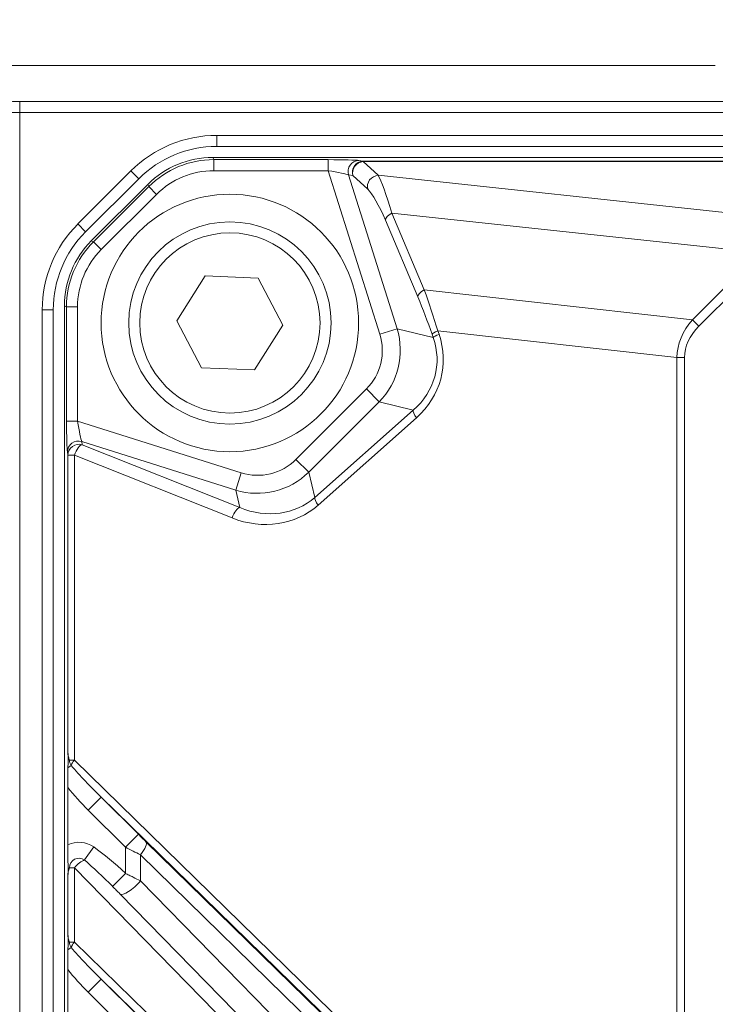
# Model space of a CAD drawing. Header units: millimetres. Extents: x 4 to 836, y 5 to 589.
# Tile 120 of 153: x 647 to 666, y 331 to 358. Entities that reach past the tile are written whole.
import ezdxf

# ---------------------------------------------------------------- set-up
doc = ezdxf.new("R2010")
doc.units = ezdxf.units.MM
doc.layers.add('1', color=7, linetype='Continuous', true_color=0xffffff)
doc.styles.add('ideas_simplex', font='simplex.shx')
doc.dimstyles.get("Standard").update_dxf_attribs({"dimtxt": 0.18, "dimasz": 0.18, "dimexe": 0.18, "dimexo": 0.0625, "dimgap": 0.09, "dimtad": 0, "dimtih": 1, "dimtoh": 1, "dimdec": 4, "dimzin": 0, "dimdsep": 46, "dimtxsty": 'Standard', "dimcen": 0.09, "dimadec": 0, "dimazin": 0, "dimtfac": 1, "dimtdec": 4, "dimtofl": 0, "dimtmove": 0, "dimatfit": 3, "dimfxl": 1, "dimtolj": 1, "dimtzin": 0, "dimarcsym": 0})

# ---------------------------------------------------------------- blocks, each defined once
blk = doc.blocks.new('_U14')
at = {"layer": '1', "color": 87, "lineweight": 25}
for p, q in [((659.001477, 397.718278), (657.501477, 397.718278)), ((657.501477, 397.718278), (657.501477, 392.093278)), ((671.706477, 397.718278), (670.206477, 397.718278)), ((671.706477, 392.093278), (671.706477, 397.718278)), ((657.501477, 392.093278), (659.001477, 392.093278)), ((670.206477, 392.093278), (671.706477, 392.093278))]:
    blk.add_line(p, q, dxfattribs=at)
at = {"layer": '1', "color": 152, "lineweight": 13}
for p, q in [((633.103977, 337.630815), (633.103977, 392.593278)), ((696.103977, 320.097855), (696.103977, 392.593278))]:
    blk.add_line(p, q, dxfattribs=at)
at = {"layer": '1', "color": 27, "lineweight": 13}
blk.add_line((633.103977, 390.593278), (696.103977, 390.593278), dxfattribs=at)
at = {"layer": '1', "color": 27, "lineweight": 18}
for points in [[(633.103977, 390.593278), (636.103975, 391.122259), (636.103979, 390.064297)], [(696.103977, 390.593278), (693.103979, 390.064297), (693.103975, 391.122259)]]:
    blk.add_solid(points, dxfattribs=at)
at = {"layer": '1', "color": 87, "linetype": 'Continuous', "lineweight": 25, "char_height": 3, "attachment_point": 7, "line_spacing_factor": 1.204819, "style": 'ideas_simplex'}
for s, insert in [('\\W1.0642;63', (661.942977, 399.853278)), ('\\W1.2097;2.48', (658.972977, 392.540778))]:
    blk.add_mtext(s, dxfattribs=dict(at, insert=insert))
blk = doc.blocks.new('_U15')
at = {"layer": '1', "color": 87, "lineweight": 25}
for p, q in [((675.222975, 378.974982), (673.722975, 378.974982)), ((673.722975, 378.974982), (673.722975, 373.349982)), ((681.987975, 378.974982), (680.487975, 378.974982)), ((681.987975, 373.349982), (681.987975, 378.974982)), ((673.722975, 373.349982), (675.222975, 373.349982)), ((680.487975, 373.349982), (681.987975, 373.349982))]:
    blk.add_line(p, q, dxfattribs=at)
at = {"layer": '1', "color": 152, "lineweight": 13}
for p, q in [((687.265142, 328.93669), (687.265142, 373.849982)), ((704.942812, 328.93669), (704.942812, 373.849982))]:
    blk.add_line(p, q, dxfattribs=at)
at = {"layer": '1', "color": 27, "lineweight": 13}
blk.add_line((704.942812, 371.849982), (672.065475, 371.849982), dxfattribs=at)
at = {"layer": '1', "color": 27, "lineweight": 18}
for points in [[(687.265142, 371.849982), (690.26514, 372.378963), (690.265144, 371.321001)], [(704.942812, 371.849982), (701.942814, 371.321001), (701.94281, 372.378963)]]:
    blk.add_solid(points, dxfattribs=at)
at = {"layer": '1', "color": 87, "linetype": 'Continuous', "lineweight": 25, "char_height": 3, "attachment_point": 7, "line_spacing_factor": 1.204819, "style": 'ideas_simplex'}
for s, insert in [('\\W1.2097;17,7', (672.224475, 381.109982)), ('\\W1.4583;.7', (675.194475, 373.797482))]:
    blk.add_mtext(s, dxfattribs=dict(at, insert=insert))

msp = doc.modelspace()

# ---------------------------------------------------------------- linework, layer by layer
at = {"layer": '1', "color": 143, "linetype": 'Continuous', "lineweight": 13}
for p, q in [((647.393, 355.62), (744.815, 355.62)), ((647.393, 355.321), (647.393, 355.62)), ((744.815, 355.321), (647.393, 355.321)), ((647.393, 355.321), (647.393, 315.255)), ((652.747, 354.398), (652.747, 354.698)), ((652.747, 354.698), (739.461, 354.698)), ((652.639, 354.098), (652.664, 354.038)), ((652.664, 354.038), (652.664, 353.738)), ((652.664, 354.038), (655.776, 354.038)), ((655.776, 354.038), (655.776, 353.738)), ((656.609, 354.015), (656.726, 353.994)), ((656.726, 353.994), (735.481, 353.994)), ((656.726, 353.994), (656.726, 353.986)), ((735.481, 353.986), (656.726, 353.986)), ((656.726, 353.986), (657.133, 353.613)), ((648.971, 352.289), (650.413, 353.731)), ((650.625, 353.519), (650.413, 353.731)), ((655.776, 353.738), (652.664, 353.738)), ((657.178, 349.292), (655.776, 353.738)), ((656.445, 353.605), (656.328, 353.626)), ((656.328, 353.626), (657.647, 349.441)), ((656.851, 353.232), (656.445, 353.605)), ((657.133, 353.613), (669.445, 352.29)), ((649.395, 351.805), (650.897, 353.306)), ((650.897, 353.306), (650.872, 353.366)), ((650.897, 353.306), (651.109, 353.094)), ((651.109, 353.094), (649.607, 351.593)), ((657.508, 352.584), (658.388, 350.499)), ((667.503, 351.51), (657.508, 352.584)), ((658.212, 350.305), (657.332, 352.39)), ((649.183, 352.077), (648.971, 352.289)), ((649.336, 351.83), (649.395, 351.805)), ((649.395, 351.805), (649.607, 351.593)), ((665.678, 349.686), (667.503, 351.51)), ((667.679, 351.335), (665.854, 349.51)), ((658.388, 350.499), (665.678, 349.686)), ((648.304, 349.955), (648.004, 349.955)), ((648.004, 315.255), (648.004, 349.955)), ((648.664, 350.038), (648.604, 350.063)), ((648.664, 350.038), (648.964, 350.038)), ((648.664, 346.926), (648.664, 350.038)), ((648.964, 350.038), (648.964, 346.926)), ((665.678, 349.686), (665.854, 349.51)), ((657.647, 349.441), (657.178, 349.292)), ((657.647, 349.441), (658.63, 349.2)), ((658.757, 349.383), (658.789, 349.289)), ((665.256, 348.658), (658.757, 349.383)), ((658.63, 349.2), (658.598, 349.294)), ((665.256, 348.658), (665.461, 348.658)), ((665.256, 264.538), (665.256, 348.658)), ((665.461, 348.658), (665.461, 264.538)), ((654.898, 345.888), (656.813, 347.804)), ((657.162, 347.456), (656.813, 347.804)), ((657.162, 347.456), (655.246, 345.54)), ((655.414, 344.854), (658.089, 347.228)), ((658.089, 347.228), (657.162, 347.456)), ((658.175, 347.02), (655.5, 344.645)), ((648.664, 346.926), (648.964, 346.926)), ((648.964, 346.926), (653.409, 345.524)), ((653.261, 345.055), (649.075, 346.374)), ((649.075, 346.374), (649.091, 346.288)), ((649.091, 346.288), (653.378, 344.579)), ((648.702, 346.006), (648.687, 346.093)), ((648.702, 337.944), (648.702, 346.006)), ((648.702, 346.006), (648.879, 346.006)), ((648.879, 346.006), (648.879, 337.715)), ((653.166, 344.297), (648.879, 346.006)), ((655.246, 345.54), (654.898, 345.888)), ((653.261, 345.055), (653.409, 345.524)), ((655.246, 345.54), (655.414, 344.854)), ((653.378, 344.579), (653.261, 345.055)), ((648.742, 337.715), (648.879, 337.715)), ((648.879, 337.715), (659.519, 327.312)), ((648.703, 337.505), (648.789, 337.566)), ((649.256, 336.349), (649.609, 336.703)), ((649.609, 336.703), (650.616, 335.696)), ((650.262, 335.343), (649.256, 336.349)), ((650.262, 335.343), (650.616, 335.696)), ((650.821, 335.493), (659.412, 327.093)), ((649.152, 334.997), (649.403, 335.351)), ((650.262, 334.634), (650.262, 335.343)), ((650.673, 335.139), (650.673, 334.429)), ((659.264, 326.74), (650.673, 335.139)), ((648.879, 334.784), (648.742, 334.784)), ((657.321, 326.154), (648.879, 334.784)), ((648.879, 334.784), (648.879, 332.766)), ((648.702, 332.995), (648.702, 334.555)), ((649.917, 334.275), (650.262, 334.634)), ((650.673, 334.429), (658.214, 326.721)), ((648.742, 332.766), (648.879, 332.766)), ((648.879, 332.766), (655.963, 325.839)), ((648.789, 332.616), (648.703, 332.556)), ((649.609, 331.753), (649.256, 331.4)), ((649.609, 331.753), (650.616, 330.746)), ((650.262, 330.393), (649.256, 331.4))]:
    msp.add_line(p, q, dxfattribs=at)
at = {"layer": '1', "color": 143, "linetype": 'Continuous', "lineweight": 18}
for p, q in [((739.461, 354.398), (652.747, 354.398)), ((652.639, 354.098), (739.569, 354.098)), ((650.625, 353.519), (649.183, 352.077)), ((649.336, 351.83), (650.872, 353.366)), ((652.432, 350.875), (651.662, 349.654)), ((653.874, 350.819), (652.432, 350.875)), ((654.546, 349.541), (653.874, 350.819)), ((648.304, 349.955), (648.304, 315.255)), ((648.604, 263.133), (648.604, 350.063)), ((651.662, 349.654), (652.334, 348.377)), ((653.776, 348.32), (654.546, 349.541)), ((652.334, 348.377), (653.776, 348.32)), ((648.698, 336.966), (648.698, 335.409)), ((659.43, 327.1), (649.609, 336.703)), ((657.656, 326.366), (650.115, 334.075)), ((648.698, 332.017), (648.698, 330.459)), ((655.874, 325.627), (649.609, 331.753))]:
    msp.add_line(p, q, dxfattribs=at)
at = {"layer": '1', "color": 252, "linetype": 'Continuous', "lineweight": 18}
msp.add_circle((653.104, 349.598), 3.5, dxfattribs=at)
at = {"layer": '1', "color": 143, "linetype": 'Continuous', "lineweight": 18}
msp.add_circle((653.104, 349.598), 2.75, dxfattribs=at)
at = {"layer": '1', "color": 143, "linetype": 'Continuous', "lineweight": 13}
msp.add_circle((653.104, 349.598), 2.45, dxfattribs=at)
for centre, radius, start, end in [((652.747, 351.398), 3.3, 90, 135), ((651.304, 349.955), 3.3, 135, 180), ((649.002, 337.715), 0.26, 180, 215.0369), ((649.002, 334.784), 0.695, 54.7413, 115.9347), ((649.002, 334.784), 0.26, 54.7413, 180), ((649.002, 332.766), 0.26, 180, 215.0369)]:
    msp.add_arc(centre, radius, start, end, dxfattribs=at)
at = {"layer": '1', "color": 143, "linetype": 'Continuous', "lineweight": 18}
for centre, start, end in [((652.747, 351.398), 90, 135), ((651.304, 349.955), 135, 180)]:
    msp.add_arc(centre, 3, start, end, dxfattribs=at)
at = {"layer": '1', "color": 143, "linetype": 'Continuous', "lineweight": 13}
for centre, major_axis, ratio, start_param, end_param in [((647.393, 355.677), (-0.7, 0), 0.081301, 1.008616, 1.570796), ((647.393, 355.378), (-1, 0), 0.056911, 1.008616, 1.570796), ((652.665, 351.537), (-0.957, 2.311), 0.999458, 5.890739, 6.675632), ((655.785, 354.01), (-0.839, 0), 0.033301, 3.326638, 4.722901), ((656.609, 353.715), (-0.053, -0.295), 0.980772, 3.321388, 5.186303), ((656.726, 353.694), (-0.053, -0.295), 0.980772, 3.321388, 5.186303), ((656.726, 353.694), (0.203, 0.221), 0.942775, 0.772834, 2.59381), ((652.665, 351.537), (-0.843, 2.034), 0.999286, 5.890739, 6.675632), ((655.785, 353.71), (-0.553, 0.091), 0.046674, 3.339732, 4.735995), ((657.133, 353.321), (-0.203, -0.221), 0.942775, 3.914427, 5.735403), ((657.491, 352.115), (-0.416, 1.552), 0.089672, 4.995133, 5.990767), ((657.209, 352.027), (-0.467, 1.252), 0.186038, 4.936998, 5.932632), ((657.614, 352.479), (-0.276, -0.117), 0.469019, 4.900833, 6.085281), ((651.165, 350.037), (-2.311, 0.957), 0.999458, 5.890739, 6.675632), ((651.165, 350.037), (-2.034, 0.843), 0.999286, 5.890739, 6.675632), ((658.494, 350.393), (-0.276, -0.117), 0.469019, 4.900833, 6.085281), ((658.214, 349.581), (-0.996, 3.124), 0.140007, 4.60444, 4.965739), ((657.933, 349.492), (-1.054, 2.822), 0.185727, 4.573145, 4.934444), ((671.547, 348.094), (-6.282, 0.701), 0.474581, 5.967441, 6.32874), ((655.717, 348.861), (-1.963, 0.48), 0.989479, 2.605371, 3.677815), ((658.88, 349.383), (-0.284, -0.098), 0.145002, 5.111357, 6.106769), ((671.547, 348.094), (6.079, -0.678), 0.408696, 2.825848, 3.187147), ((655.717, 348.861), (-1.488, 0.364), 0.979386, 2.605371, 3.677815), ((656.45, 348.682), (-2.265, 0.344), 0.872083, 2.50297, 3.575414), ((656.326, 348.682), (-2.556, 0.38), 0.888976, 2.501708, 3.574152), ((658.912, 349.289), (-0.284, -0.098), 0.145002, 5.111357, 6.106769), ((658.298, 347.02), (-0.199, 0.224), 0.319333, 0.184284, 1.294589), ((648.692, 346.917), (0, 0.839), 0.033301, 1.560284, 2.956548), ((648.991, 346.917), (-0.091, 0.553), 0.046674, 1.54719, 2.943454), ((648.987, 346.093), (-0.295, -0.053), 0.980772, 4.238475, 6.10339), ((649.002, 346.006), (-0.295, -0.053), 0.980772, 4.238475, 6.10339), ((649.002, 346.006), (0.111, 0.279), 0.386098, 0.189375, 1.723498), ((653.841, 346.985), (-0.364, 1.488), 0.979386, 2.605371, 3.677815), ((653.841, 346.985), (-0.48, 1.963), 0.989479, 2.605371, 3.677815), ((653.965, 346.476), (-1.507, 1.57), 0.890587, 2.028768, 3.101212), ((655.623, 344.645), (-0.199, 0.224), 0.319333, 0.184284, 1.294589), ((653.842, 346.476), (-1.738, 1.757), 0.904765, 2.020303, 3.092747), ((653.289, 344.297), (0.111, 0.279), 0.386098, 0.189375, 1.723498), ((649.002, 337.715), (-0.21, -0.215), 0.30665, 5.003687, 5.734903), ((649.883, 336.854), (-1.756, 1.717), 0.122174, 1.022514, 1.534122), ((649.883, 336.854), (1.865, -1.824), 0.30665, 4.349757, 4.675715), ((650.616, 335.721), (-0.5, 0.5), 0.024678, 1.595499, 2.018835), ((650.468, 335.139), (0.35, 0.358), 0.30665, 5.003687, 6.246511), ((649.883, 333.884), (1.862, -1.903), 0.300518, 1.672769, 2.117828), ((650.262, 335.367), (-1, 0.5), 0.019752, 1.580677, 2.004013), ((649.002, 334.784), (-0.214, -0.21), 0.300518, 3.688625, 5.010443), ((649.883, 333.884), (-1.756, 1.796), 0.119436, 4.814362, 5.259421), ((650.468, 334.429), (0.357, 0.35), 0.300518, 3.186967, 5.010443), ((649.002, 332.766), (0.21, 0.215), 0.30665, 1.862094, 2.59331), ((649.883, 331.904), (-1.756, 1.717), 0.122174, 1.022514, 1.534122), ((649.883, 331.904), (-1.865, 1.824), 0.30665, 1.208164, 1.534122)]:
    msp.add_ellipse(centre, major_axis=major_axis, ratio=ratio, start_param=start_param, end_param=end_param, dxfattribs=at)
at = {"layer": '1', "color": 143, "linetype": 'Continuous', "lineweight": 18}
for centre, major_axis in [((652.64, 351.596), (-0.957, 2.311)), ((651.106, 350.062), (-2.311, 0.957))]:
    msp.add_ellipse(centre, major_axis=major_axis, ratio=0.999286, start_param=5.890739, end_param=6.675632, dxfattribs=at)
msp.add_open_spline([(636.167, 356.598), (666.298, 356.598)], degree=1, dxfattribs=at)
for points, knots in [([(648.703, 337.505), (648.703, 337.523), (648.703, 337.54), (648.704, 337.575), (648.704, 337.593), (648.704, 337.62), (648.705, 337.629), (648.705, 337.648), (648.705, 337.657), (648.705, 337.686), (648.705, 337.706), (648.705, 337.735), (648.705, 337.745), (648.705, 337.765), (648.705, 337.774), (648.705, 337.802), (648.704, 337.821), (648.704, 337.857), (648.703, 337.874), (648.703, 337.909), (648.703, 337.927), (648.702, 337.944)], [0, 0, 0, 0, 0.125, 0.125, 0.25, 0.25, 0.3125, 0.3125, 0.375, 0.375, 0.5, 0.5, 0.5625, 0.5625, 0.625, 0.625, 0.75, 0.75, 0.875, 0.875, 1, 1, 1, 1]), ([(648.702, 337.944), (648.703, 337.904), (648.706, 337.865), (648.715, 337.807), (648.719, 337.789), (648.726, 337.761), (648.73, 337.747), (648.735, 337.733), (648.738, 337.724), (648.74, 337.72), (648.742, 337.715)], [0, 0, 0, 0, 0.5, 0.5, 0.75, 0.75, 0.875, 0.9375, 0.9375, 1, 1, 1, 1]), ([(648.698, 336.966), (648.698, 337.013), (648.698, 337.106), (648.699, 337.197), (648.7, 337.287), (648.7, 337.332), (648.701, 337.398), (648.701, 337.42), (648.702, 337.463), (648.702, 337.485), (648.703, 337.505)], [0, 0, 0, 0, 0.25, 0.5, 0.5, 0.75, 0.75, 0.875, 0.875, 1, 1, 1, 1]), ([(648.702, 334.555), (648.703, 334.572), (648.703, 334.589), (648.703, 334.622), (648.704, 334.639), (648.704, 334.673), (648.705, 334.691), (648.705, 334.717), (648.705, 334.727), (648.705, 334.745), (648.705, 334.755), (648.705, 334.783), (648.705, 334.802), (648.705, 334.831), (648.705, 334.84), (648.705, 334.859), (648.705, 334.868), (648.704, 334.894), (648.704, 334.912), (648.703, 334.946), (648.703, 334.963), (648.702, 335.013), (648.702, 335.047), (648.701, 335.099), (648.701, 335.116), (648.7, 335.151), (648.699, 335.204), (648.699, 335.259), (648.699, 335.314), (648.698, 335.333), (648.698, 335.371), (648.698, 335.39), (648.698, 335.409)], [0, 0, 0, 0, 0.0625, 0.0625, 0.125, 0.125, 0.1875, 0.1875, 0.21875, 0.21875, 0.25, 0.25, 0.3125, 0.3125, 0.34375, 0.34375, 0.375, 0.375, 0.4375, 0.4375, 0.5, 0.5, 0.625, 0.625, 0.6875, 0.6875, 0.75, 0.875, 0.875, 0.9375, 0.9375, 1, 1, 1, 1]), ([(648.742, 334.784), (648.74, 334.78), (648.738, 334.775), (648.735, 334.766), (648.73, 334.753), (648.726, 334.739), (648.719, 334.711), (648.715, 334.692), (648.706, 334.635), (648.703, 334.596), (648.702, 334.555)], [0, 0, 0, 0, 0.0625, 0.0625, 0.125, 0.25, 0.25, 0.5, 0.5, 1, 1, 1, 1]), ([(650.115, 334.075), (650.083, 334.108), (650.05, 334.141), (649.984, 334.208), (649.951, 334.242), (649.917, 334.275)], [0, 0, 0, 0, 0.5, 0.5, 1, 1, 1, 1]), ([(648.703, 332.556), (648.703, 332.573), (648.703, 332.59), (648.704, 332.625), (648.704, 332.643), (648.704, 332.67), (648.705, 332.679), (648.705, 332.698), (648.705, 332.708), (648.705, 332.737), (648.705, 332.756), (648.705, 332.786), (648.705, 332.796), (648.705, 332.815), (648.705, 332.824), (648.705, 332.853), (648.704, 332.871), (648.704, 332.907), (648.703, 332.925), (648.703, 332.96), (648.703, 332.977), (648.702, 332.995)], [0, 0, 0, 0, 0.125, 0.125, 0.25, 0.25, 0.3125, 0.3125, 0.375, 0.375, 0.5, 0.5, 0.5625, 0.5625, 0.625, 0.625, 0.75, 0.75, 0.875, 0.875, 1, 1, 1, 1]), ([(648.702, 332.995), (648.703, 332.954), (648.706, 332.915), (648.715, 332.858), (648.719, 332.839), (648.726, 332.811), (648.73, 332.797), (648.735, 332.784), (648.738, 332.775), (648.74, 332.77), (648.742, 332.766)], [0, 0, 0, 0, 0.5, 0.5, 0.75, 0.75, 0.875, 0.9375, 0.9375, 1, 1, 1, 1]), ([(648.698, 332.017), (648.698, 332.063), (648.698, 332.11), (648.699, 332.202), (648.699, 332.248), (648.699, 332.316), (648.7, 332.338), (648.7, 332.383), (648.7, 332.405), (648.701, 332.471), (648.702, 332.514), (648.703, 332.556)], [0, 0, 0, 0, 0.25, 0.25, 0.5, 0.5, 0.625, 0.625, 0.75, 0.75, 1, 1, 1, 1])]:
    msp.add_open_spline(points, degree=3, knots=knots, dxfattribs=at)
at = {"layer": '1', "color": 143, "linetype": 'Continuous', "lineweight": 13}
msp.add_open_spline([(650.262, 334.634), (650.298, 334.617), (650.333, 334.6), (650.404, 334.565), (650.438, 334.548), (650.541, 334.496), (650.608, 334.462), (650.673, 334.429)], degree=3, knots=[0, 0, 0, 0, 0.25, 0.25, 0.5, 0.5, 1, 1, 1, 1], dxfattribs=at)

# ---------------------------------------------------------------- dimensions: what is measured, and where the dimension line sits
at = {"layer": '1', "color": 87, "linetype": 'Continuous', "lineweight": 25}
for base, p1, p2, text, override, picture, middle in [((696.104, 390.593), (633.104, 335.131), (696.104, 317.598), '<>\\P[\\C87;\\H3.00;\\Fsimplex.shx;2.48\\Fsimplex.shx;\\H3.00;\\C87; ]', {"dimtxt": 3, "dimasz": 3, "dimexe": 2, "dimexo": 2.5, "dimgap": 1.5, "dimtad": 1, "dimtih": 1, "dimtoh": 0, "dimdec": 2, "dimlfac": 1, "dimzin": 8, "dimdsep": 44, "dimlunit": 2, "dimtxsty": 'ideas_simplex', "dimsah": 1, "dimse1": 0, "dimse2": 0, "dimsd1": 0, "dimsd2": 0, "dimclrd": 27, "dimclre": 152, "dimclrt": 87, "dimtol": 0, "dimtm": -0.1, "dimtfac": 0.5, "dimtdec": 2, "dimtofl": 1, "dimtmove": 0, "dimtzin": 8, "dimlwd": 13, "dimlwe": 13}, '_U14', (664.604, 390.593)), ((704.943, 371.85), (687.265, 326.437), (704.943, 326.437), '<>\\P[\\C87;\\H3.00;\\Fsimplex.shx;.7\\Fsimplex.shx;\\H3.00;\\C87; ]', {"dimtxt": 3, "dimasz": 3, "dimexe": 2, "dimexo": 2.5, "dimgap": 1.5, "dimtad": 1, "dimtih": 1, "dimtoh": 0, "dimdec": 1, "dimlfac": 1, "dimzin": 8, "dimdsep": 44, "dimlunit": 2, "dimtxsty": 'ideas_simplex', "dimsah": 1, "dimse1": 0, "dimse2": 0, "dimsd1": 0, "dimsd2": 0, "dimclrd": 27, "dimclre": 152, "dimclrt": 87, "dimtol": 0, "dimtm": -0.1, "dimtfac": 0.5, "dimtdec": 2, "dimtofl": 1, "dimtmove": 0, "dimtzin": 8, "dimlwd": 13, "dimlwe": 13}, '_U15', (664.122, 371.85))]:
    dim = msp.add_linear_dim(base=base, p1=p1, p2=p2, text=text, dimstyle='Standard', override=override, dxfattribs=at)
    dim.commit()
    dim.dimension.update_dxf_attribs({"geometry": picture, "text_midpoint": middle, "dimtype": 160})

doc.saveas('drawing.dxf')
